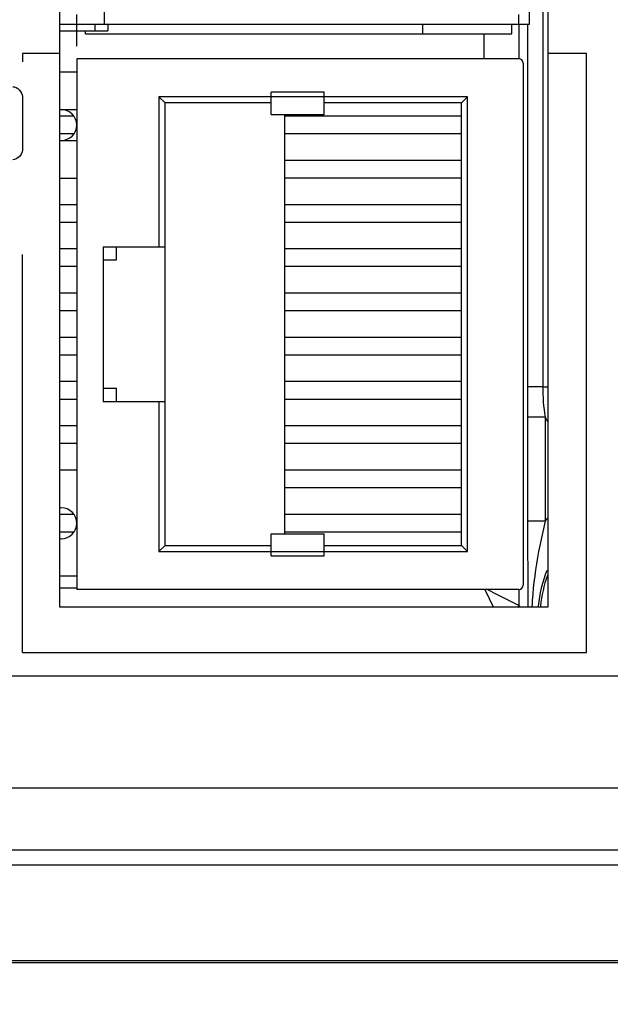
# Model space of a CAD drawing. Header units: inches. Extents: x 0 to 34, y 0 to 22.
# Tile 104 of 145: x 13.486 to 14.154, y 16.359 to 17.472. Entities that reach past the tile are written whole.
import ezdxf

# ---------------------------------------------------------------- set-up
doc = ezdxf.new("R2010")
doc.units = ezdxf.units.IN
doc.header["$LTSCALE"] = 1.87
doc.header["$MEASUREMENT"] = 0
doc.layers.get('0').update_dxf_attribs({"linetype": 'CONTINUOUS'})
for name, color, linetype in [('02___PRT_ALL_AXES', 7, 'CONTINUOUS'), ('3_ALL_AXES', 7, 'CONTINUOUS'), ('5_ALL_CURVES', 7, 'CONTINUOUS'), ('ARTWORK', 7, 'CONTINUOUS'), ('DIMENSIONS', 7, 'CONTINUOUS')]:
    doc.layers.add(name, color=color, linetype=linetype)
doc.styles.get("Standard").update_dxf_attribs({"font": 'txt', "width": 0.8})
doc.dimstyles.new('DIMSTYLE_2', dxfattribs={"dimtxt": 0.125, "dimasz": 0.18, "dimexe": 0.125, "dimexo": 0.0625, "dimgap": 0.0625, "dimtad": 0, "dimtih": 1, "dimtoh": 1, "dimzin": 4, "dimdsep": 46, "dimtxsty": 'STANDARD', "dimblk": '_FILLED', "dimblk1": '_FILLED', "dimblk2": '_FILLED', "dimcen": 0.09, "dimadec": 0, "dimazin": 0, "dimtp": 0.01, "dimtm": 0.01, "dimtfac": 1, "dimtofl": 0, "dimtmove": 0, "dimatfit": 3, "dimldrblk": '_FILLED', "dimfxl": 1, "dimtolj": 1, "dimtzin": 4, "dimarcsym": 0})

# ---------------------------------------------------------------- blocks, each defined once
blk = doc.blocks.new('_FILLED')
at = {"color": 0, "linetype": 'BYBLOCK'}
blk.add_solid([(0, 0), (-1, 0.1736), (-1, -0.1736)], dxfattribs=at)
blk = doc.blocks.new('*D16')
at = {"layer": 'DIMENSIONS', "color": 2, "linetype": 'CONTINUOUS'}
for p, q in [((11.349, 16.521), (11.349, 15.5184)), ((15.3145, 16.5032), (15.3145, 15.5184)), ((11.349, 15.6434), (12.6568, 15.6434)), ((15.3145, 15.6434), (14.0068, 15.6434))]:
    blk.add_line(p, q, dxfattribs=at)
at = {"layer": 'DIMENSIONS', "color": 2, "linetype": 'CONTINUOUS', "xscale": 0.18, "yscale": 0.18, "zscale": 0.18, "rotation": 180}
blk.add_blockref('_FILLED', (11.349, 15.6434), dxfattribs=at)
at = {"layer": 'DIMENSIONS', "color": 2, "linetype": 'CONTINUOUS', "xscale": 0.18, "yscale": 0.18, "zscale": 0.18}
blk.add_blockref('_FILLED', (15.3145, 15.6434), dxfattribs=at)
at = {"layer": 'DIMENSIONS', "color": 2, "linetype": 'CONTINUOUS', "insert": (13.3318, 15.7059), "char_height": 0.125, "width": 1.225, "attachment_point": 2, "line_spacing_factor": 0.9}
blk.add_mtext('3.97{\\Ftxt.shx;\\W1.000000;\\H0.125000; }[100.7]', dxfattribs=at)
blk = doc.blocks.new('*D17')
at = {"layer": 'DIMENSIONS', "color": 2, "linetype": 'CONTINUOUS'}
for p, q in [((11.349, 16.521), (11.349, 14.7684)), ((15.5005, 16.4486), (15.5005, 14.7684)), ((11.349, 14.8934), (12.7498, 14.8934)), ((15.5005, 14.8934), (14.0998, 14.8934))]:
    blk.add_line(p, q, dxfattribs=at)
at = {"layer": 'DIMENSIONS', "color": 2, "linetype": 'CONTINUOUS', "xscale": 0.18, "yscale": 0.18, "zscale": 0.18, "rotation": 180}
blk.add_blockref('_FILLED', (11.349, 14.8934), dxfattribs=at)
at = {"layer": 'DIMENSIONS', "color": 2, "linetype": 'CONTINUOUS', "xscale": 0.18, "yscale": 0.18, "zscale": 0.18}
blk.add_blockref('_FILLED', (15.5005, 14.8934), dxfattribs=at)
at = {"layer": 'DIMENSIONS', "color": 2, "linetype": 'CONTINUOUS', "insert": (13.4248, 14.9559), "char_height": 0.125, "width": 1.225, "attachment_point": 2, "line_spacing_factor": 0.9}
blk.add_mtext('4.15{\\Ftxt.shx;\\W1.000000;\\H0.125000; }[105.4]', dxfattribs=at)
blk = doc.blocks.new('*D18')
at = {"layer": 'DIMENSIONS', "color": 2, "linetype": 'CONTINUOUS'}
for p, q in [((10.537, 16.7301), (10.537, 17.0901)), ((15.0877, 16.7301), (10.412, 16.7301)), ((12.3521, 16.3942), (10.412, 16.3942)), ((10.537, 16.3942), (10.537, 15.991)), ((10.537, 15.991), (10.4195, 15.991))]:
    blk.add_line(p, q, dxfattribs=at)
at = {"layer": 'DIMENSIONS', "color": 2, "linetype": 'CONTINUOUS', "xscale": 0.18, "yscale": 0.18, "zscale": 0.18}
for p, rotation in [((10.537, 16.7301), 270), ((10.537, 16.3942), 90)]:
    blk.add_blockref('_FILLED', p, dxfattribs=dict(at, rotation=rotation))
at = {"layer": 'DIMENSIONS', "color": 2, "linetype": 'CONTINUOUS', "insert": (10.357, 16.0535), "char_height": 0.125, "width": 0.925, "attachment_point": 3, "line_spacing_factor": 0.9}
blk.add_mtext('.34{\\Ftxt.shx;\\W1.000000;\\H0.125000; }[8.5]', dxfattribs=at)

msp = doc.modelspace()

# ---------------------------------------------------------------- linework, layer by layer
at = {"color": 3, "linetype": 'CONTINUOUS'}
for p, q in [((14.083, 18.1089), (14.083, 16.8079)), ((13.531, 16.8079), (13.531, 17.5057)), ((14.083, 16.8079), (13.531, 16.8079))]:
    msp.add_line(p, q, dxfattribs=at)
at = {"color": 7, "linetype": 'CONTINUOUS'}
for p, q in [((14.0622, 17.4669), (14.0622, 18.0889)), ((14.0772, 18.0076), (14.0772, 17.0572)), ((13.5812, 17.5029), (13.5812, 17.4669)), ((13.5502, 17.4669), (13.5502, 17.4779)), ((14.0502, 17.4669), (14.0502, 17.4779)), ((13.531, 17.4669), (14.0622, 17.4669)), ((13.5712, 17.4594), (13.5712, 17.4669)), ((13.5852, 17.4669), (13.5852, 17.4594)), ((13.9417, 17.4559), (13.9417, 17.4669)), ((14.0422, 17.4559), (14.0422, 17.4669)), ((14.0501, 17.4669), (14.0501, 17.4279)), ((14.0601, 17.4669), (14.0601, 17.0572)), ((13.531, 17.4594), (13.5852, 17.4594)), ((13.5602, 17.4559), (13.5602, 17.4594)), ((13.5602, 17.4559), (14.0422, 17.4559)), ((14.0108, 17.4559), (14.0108, 17.4279)), ((13.5502, 17.4279), (13.5502, 16.8279)), ((14.0502, 17.4279), (13.5502, 17.4279)), ((14.0552, 17.4229), (14.0552, 16.8329)), ((13.6432, 17.3849), (13.6432, 17.2154)), ((13.6432, 17.3849), (13.6502, 17.3779)), ((13.9922, 17.3849), (13.6432, 17.3849)), ((13.7702, 17.3649), (13.7702, 17.3899)), ((13.8302, 17.3899), (13.7702, 17.3899)), ((13.8302, 17.3649), (13.8302, 17.3899)), ((13.9922, 17.3849), (13.9852, 17.3779)), ((13.9922, 16.8709), (13.9922, 17.3849)), ((13.6502, 16.8779), (13.6502, 17.3779)), ((13.7702, 17.3779), (13.6502, 17.3779)), ((13.9852, 17.3779), (13.8302, 17.3779)), ((13.9852, 16.8779), (13.9852, 17.3779)), ((13.531, 17.3704), (13.5502, 17.3704)), ((13.5461, 17.3629), (13.531, 17.3629)), ((13.7702, 17.3649), (13.8302, 17.3649)), ((13.7852, 17.3649), (13.7852, 16.8909)), ((13.9852, 17.3629), (13.7852, 17.3629)), ((13.5461, 17.3429), (13.531, 17.3429)), ((13.9852, 17.3429), (13.7852, 17.3429)), ((13.531, 17.3354), (13.5502, 17.3354)), ((13.9852, 17.3129), (13.7852, 17.3129)), ((13.531, 17.2929), (13.5502, 17.2929)), ((13.9852, 17.2929), (13.7852, 17.2929)), ((13.5502, 17.2629), (13.531, 17.2629)), ((13.9852, 17.2629), (13.7852, 17.2629)), ((13.5502, 17.2429), (13.531, 17.2429)), ((13.9852, 17.2429), (13.7852, 17.2429)), ((13.5802, 17.2154), (13.5802, 17.0404)), ((13.5802, 17.2154), (13.6502, 17.2154)), ((13.5952, 17.2004), (13.5952, 17.2154)), ((13.5502, 17.2129), (13.531, 17.2129)), ((13.9852, 17.2129), (13.7852, 17.2129)), ((13.5502, 17.1929), (13.531, 17.1929)), ((13.5802, 17.2004), (13.5952, 17.2004)), ((13.9852, 17.1929), (13.7852, 17.1929)), ((13.5502, 17.1629), (13.531, 17.1629)), ((13.9852, 17.1629), (13.7852, 17.1629)), ((13.5502, 17.1429), (13.531, 17.1429)), ((13.9852, 17.1429), (13.7852, 17.1429)), ((13.5502, 17.1129), (13.531, 17.1129)), ((13.9852, 17.1129), (13.7852, 17.1129)), ((13.5502, 17.0929), (13.531, 17.0929)), ((13.9852, 17.0929), (13.7852, 17.0929)), ((13.5502, 17.0629), (13.531, 17.0629)), ((13.9852, 17.0629), (13.7852, 17.0629)), ((13.5802, 17.0554), (13.5952, 17.0554)), ((13.5952, 17.0404), (13.5952, 17.0554)), ((14.0772, 17.0572), (14.0601, 17.0572)), ((14.0601, 17.0572), (14.0601, 17.0229)), ((14.0772, 17.0572), (14.083, 17.0572)), ((13.5502, 17.0429), (13.531, 17.0429)), ((13.5802, 17.0404), (13.6502, 17.0404)), ((13.6432, 17.0404), (13.6432, 16.8709)), ((13.9852, 17.0429), (13.7852, 17.0429)), ((14.0601, 17.0229), (14.0601, 16.9051)), ((14.0798, 17.0229), (14.0601, 17.0229)), ((14.0798, 17.0229), (14.0798, 16.9051)), ((13.5502, 17.0129), (13.531, 17.0129)), ((13.9852, 17.0129), (13.7852, 17.0129)), ((13.5502, 16.9929), (13.531, 16.9929)), ((13.9852, 16.9929), (13.7852, 16.9929)), ((13.9852, 16.9629), (13.7852, 16.9629)), ((13.9852, 16.9429), (13.7852, 16.9429)), ((13.5327, 16.9204), (13.531, 16.9204)), ((13.5466, 16.9129), (13.531, 16.9129)), ((13.9852, 16.9129), (13.7852, 16.9129)), ((14.0798, 16.9051), (14.0601, 16.9051)), ((14.0798, 16.9051), (14.0739, 16.8777)), ((13.5461, 16.8929), (13.531, 16.8929)), ((13.9852, 16.8929), (13.7852, 16.8929)), ((13.5327, 16.8854), (13.531, 16.8854)), ((13.7702, 16.8659), (13.7702, 16.8909)), ((13.7702, 16.8909), (13.8302, 16.8909)), ((13.8302, 16.8659), (13.8302, 16.8909)), ((13.6432, 16.8709), (13.6502, 16.8779)), ((13.6432, 16.8709), (13.9922, 16.8709)), ((13.6502, 16.8779), (13.7702, 16.8779)), ((13.8302, 16.8779), (13.9852, 16.8779)), ((13.9922, 16.8709), (13.9852, 16.8779)), ((13.7702, 16.8659), (13.8302, 16.8659)), ((14.0602, 16.8575), (14.0603, 16.8395)), ((14.0603, 16.8395), (14.0604, 16.82)), ((13.5502, 16.8297), (13.531, 16.8297)), ((14.0502, 16.8279), (13.5502, 16.8279)), ((14.0117, 16.8279), (14.0217, 16.8078)), ((14.0262, 16.8219), (14.0143, 16.8279)), ((14.0501, 16.8279), (14.0501, 16.81)), ((14.0471, 16.8115), (14.0262, 16.8219)), ((14.0604, 16.82), (14.0604, 16.8079)), ((14.0501, 16.81), (14.0471, 16.8115)), ((14.0501, 16.81), (14.0522, 16.8079)), ((15.28, 16.5164), (12.45, 16.5164)), ((12.4449, 16.4063), (15.3067, 16.4063)), ((15.28, 16.4084), (12.45, 16.4084))]:
    msp.add_line(p, q, dxfattribs=at)
for centre, radius, start, end in [((14.0502, 17.4229), 0.005, 0, 90), ((13.5327, 17.3529), 0.0175, 270, 90), ((14.1505, 17.0571), 0.0785, 205.8002, 209.9702), ((13.5327, 16.9029), 0.0175, 270, 90), ((24.58, 16.907), 10.5199, 180.01006, 180.26935), ((14.2241, 16.7934), 0.1825, 140.7966, 142.2411), ((14.2241, 16.7934), 0.1529, 158.4887, 174.0441), ((14.2241, 16.7934), 0.1503, 160.3845, 173.9642), ((14.0502, 16.8329), 0.005, 270, 360), ((14.4366, 16.7928), 0.3719, 175.3931, 177.5304), ((14.0309, 16.81), 0.0192, 353.564, 359.956)]:
    msp.add_arc(centre, radius, start, end, dxfattribs=at)
for points in [[(14.0772, 17.0572), (14.0772, 17.0457), (14.0782, 17.0343), (14.0798, 17.0229)], [(14.0739, 16.8777), (14.0703, 16.8595), (14.0674, 16.8411), (14.0659, 16.8226)]]:
    msp.add_open_spline(points, degree=3, dxfattribs=at)
at = {"layer": '02___PRT_ALL_AXES', "color": 3, "linetype": 'CONTINUOUS'}
for p, q in [((15.132, 16.6034), (12.2314, 16.6034)), ((15.1655, 16.5334), (12.2314, 16.5334))]:
    msp.add_line(p, q, dxfattribs=at)
at = {"layer": '3_ALL_AXES', "color": 7, "linetype": 'CONTINUOUS'}
for p, q in [((13.531, 17.4129), (13.5502, 17.4129)), ((13.5502, 16.9629), (13.531, 16.9629)), ((13.5502, 16.8429), (13.531, 16.8429))]:
    msp.add_line(p, q, dxfattribs=at)
at = {"layer": '5_ALL_CURVES', "color": 40, "linetype": 'CONTINUOUS'}
msp.add_line((13.5502, 17.4419), (13.5502, 17.4669), dxfattribs=at)
at = {"layer": 'ARTWORK', "color": 40, "linetype": 'CONTINUOUS'}
for p, q in [((13.4888, 17.4336), (13.4888, 17.4243)), ((13.531, 17.4336), (13.4888, 17.4336)), ((14.1267, 17.4336), (14.083, 17.4336)), ((14.1267, 16.7569), (14.1267, 17.4336)), ((13.4888, 17.3852), (13.4888, 17.3246)), ((13.4888, 16.7569), (13.4888, 17.2068)), ((13.4888, 16.7569), (14.1267, 16.7569))]:
    msp.add_line(p, q, dxfattribs=at)
for points in [[(13.4778, 17.3962), (13.483, 17.3962), (13.4888, 17.3904), (13.4888, 17.3852)], [(13.4888, 17.3246), (13.4888, 17.3194), (13.483, 17.3136), (13.4778, 17.3136)]]:
    msp.add_open_spline(points, degree=3, dxfattribs=at)

# ---------------------------------------------------------------- dimensions: what is measured, and where the dimension line sits
at = {"layer": 'DIMENSIONS', "color": 2, "linetype": 'CONTINUOUS'}
for base, p1, p2, angle, picture, middle in [((10.537, 16.3942), (15.1502, 16.7301), (12.4146, 16.3942), 270, '*D18', (9.8945, 15.991)), ((11.349, 15.6434), (15.3145, 16.5657), (11.349, 16.5835), 180, '*D16', (13.3318, 15.6434)), ((11.349, 14.8934), (15.5005, 16.5111), (11.349, 16.5835), 180, '*D17', (13.4248, 14.8934))]:
    dim = msp.add_linear_dim(base=base, p1=p1, p2=p2, angle=angle, dimstyle='DIMSTYLE_2', dxfattribs=at)
    dim.commit()
    dim.dimension.update_dxf_attribs({"geometry": picture, "text_midpoint": middle, "dimtype": 160})

doc.saveas('drawing.dxf')
